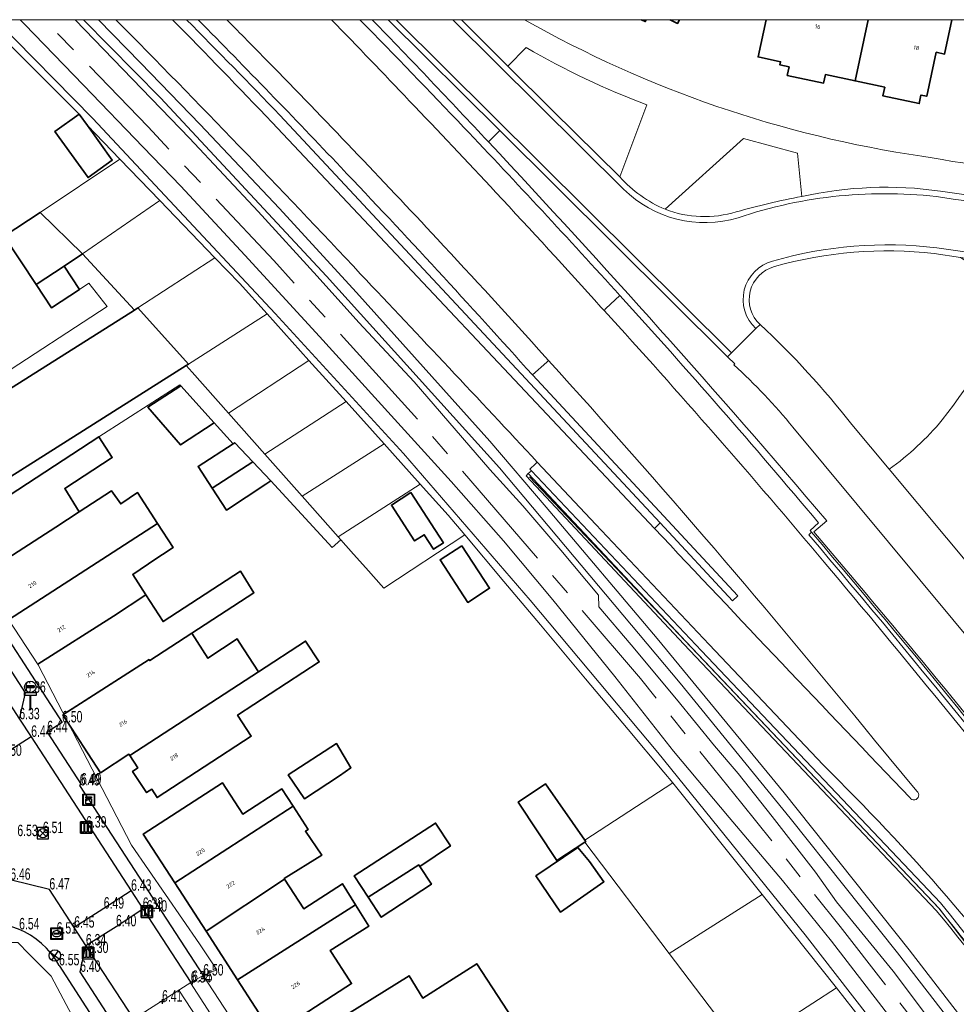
# Model space of a CAD drawing. Header units: metres. Extents: x 154991 to 155595, y 461305 to 461800.
# Tile 71 of 88: x 155304 to 155386, y 461711 to 461797. Entities that reach past the tile are written whole.
import ezdxf
from ezdxf.enums import TextEntityAlignment as Align

# ---------------------------------------------------------------- set-up
doc = ezdxf.new("R2010")
doc.units = ezdxf.units.M
doc.linetypes.add('AM-AS-SO', pattern=[16, 10, -2, 2, -2])
for name, color, linetype, lineweight in [('B-WE-AM-AS_SPOOR_TREIN-G', 10, 'AM-AS-SO', 18), ('B-WE-GR-BEPLANTING_CULTUUR_BODEMBEDEKKER-GV', 90, 'Continuous', 18), ('B-WE-GR-BEPLANTING_CULTUUR_BOSPLANTSOEN-GV', 90, 'Continuous', 18), ('B-WE-GR-BEPLANTING_CULTUUR_HEESTERS-GV', 90, 'Continuous', 18), ('B-WE-GR-GROENVOORZIENING-GV', 80, 'Continuous', 18), ('B-WE-IE-TERREINAFSCHEIDING_KUNSTMATIG_HEKWERK-G', 20, 'IE-TERREINAFSCHEIDING_KUNSTMATIG-SO', 18), ('B-WE-IE-TERREINAFSCHEIDING_KUNSTMATIG_MUUR-G', 90, 'IE-TERREINAFSCHEIDING_KUNSTMATIG-SO', 18), ('B-WE-IE-TERREINAFSCHEIDING_KUNSTMATIG_MUUR-GV', 90, 'Continuous', 18), ('B-WE-KW-KUNSTWERK_GELUIDSWERING_SCHERM-G', 170, 'Continuous', 18), ('B-WE-OG-BEBOUWING-GV', 7, 'Continuous', 35), ('B-WE-OG-BEBOUWING-T18', 10, 'Continuous', 18), ('B-WE-OG-TERREIN_BEGROEID-GV', 7, 'Continuous', 18), ('B-WE-OG-TERREIN_ERF-GV', 7, 'Continuous', 18), ('B-WE-VH-GESLOTENVERHARDING_BETON-GV', 10, 'Continuous', 18), ('B-WE-VH-VERHARDING_ASFALT-GV', 252, 'Continuous', 18), ('B-WE-VH-VERHARDING_BETONSTRAATSTEEN-GV', 7, 'Continuous', 18), ('B-WE-VH-VERHARDING_HALFVERHARDING-GV', 252, 'Continuous', 18), ('B-WE-VH-VERHARDING_TEGEL-GV', 252, 'Continuous', 18)]:
    doc.layers.add(name, color=color, linetype=linetype, lineweight=lineweight)
for name, color, linetype in [('GMV', 1, 'Continuous'), ('GMV text', 1, 'Continuous'), ('KOLK', 1, 'Continuous'), ('LICHTMAST', 1, 'Continuous'), ('M02', 102, 'Continuous'), ('RIOOLPUT', 1, 'Continuous'), ('TELECOMKAST', 1, 'Continuous'), ('VERKEERSBORD', 1, 'Continuous'), ('WATERLEIDINGPUT', 1, 'Continuous')]:
    doc.layers.add(name, color=color, linetype=linetype)
doc.layers.add('X-XX-AL-HULPLIJN-G', color=210, linetype='Continuous', lineweight=18, plot=False)
doc.styles.add('NLCS-ISO-M200-T18', font='NLCS-ISO.ttf', dxfattribs={"height": 0.36})
doc.linetypes.add('IE-TERREINAFSCHEIDING_KUNSTMATIG-SO', pattern='A,4,[82,NLCS.SHX,S=0.75,R=90,X=0,Y=0],4,-2', length=10)

# ---------------------------------------------------------------- blocks, each defined once
blk = doc.blocks.new('HOOGTEPUNT', base_point=(155115.983561, 461420.975541))
at = {"layer": 'M02'}
for points in [[(155115.783561, 461420.975541, 0), (155115.983561, 461420.975541, 0), (155116.183561, 461420.975541, 0)], [(155115.983561, 461421.175541, 0), (155115.983561, 461420.975541, 0), (155115.983561, 461420.775541, 0)]]:
    blk.add_polyline3d(points, dxfattribs=at)
blk = doc.blocks.new('RIOOLPUT', base_point=(155111.642364, 461649.747199))
at = {"layer": 'RIOOLPUT'}
blk.add_polyline3d([(155111.142364, 461650.247199, 0), (155111.142364, 461649.247199, 0), (155112.142364, 461649.247199, 0), (155112.142364, 461650.247199, 0)], close=True, dxfattribs=at)
for points in [[(155111.359522, 461650.030042, 0), (155111.925207, 461649.464357, 0)], [(155111.360446, 461649.465282, 0), (155111.926259, 461650.031094, 0)]]:
    blk.add_polyline3d(points, dxfattribs=at)
blk.add_circle((155111.642364, 461649.747199), 0.4, dxfattribs=at)
blk = doc.blocks.new('VERKEERSBORD', base_point=(155108.622899, 461649.747199))
at = {"layer": 'VERKEERSBORD'}
for points in [[(155108.487462, 461650.582699, 0), (155108.487462, 461650.522199, 0), (155108.752837, 461650.522199, 0), (155108.752837, 461650.583387, 0)], [(155108.487462, 461650.582699, 0), (155108.487462, 461650.522199, 0), (155108.752837, 461650.522199, 0), (155108.752837, 461650.583387, 0)], [(155108.487462, 461650.582699, 0), (155108.752837, 461650.583387, 0), (155108.752837, 461650.522199, 0), (155108.487462, 461650.522199, 0)], [(155108.422899, 461650.347199, 0), (155108.822899, 461650.347199, 0), (155108.822899, 461650.247199, 0), (155108.632899, 461650.247199, 0), (155108.612899, 461650.247199, 0), (155108.422899, 461650.247199, 0)], [(155108.422899, 461650.347199, 0), (155108.822899, 461650.347199, 0), (155108.822899, 461650.247199, 0), (155108.632899, 461650.247199, 0), (155108.612899, 461650.247199, 0), (155108.422899, 461650.247199, 0)], [(155108.632899, 461650.247199, 0), (155108.632899, 461649.747199, 0), (155108.612899, 461649.747199, 0), (155108.612899, 461650.247199, 0)]]:
    blk.add_polyline3d(points, close=True, dxfattribs=at)
for points in [[(155108.612899, 461650.247199, 0), (155108.612899, 461649.747199, 0)], [(155108.632899, 461650.247199, 0), (155108.632899, 461649.747199, 0), (155108.612899, 461649.747199, 0)]]:
    blk.add_polyline3d(points, dxfattribs=at)
blk.add_circle((155108.622899, 461650.547199), 0.2, dxfattribs=at)
blk.add_circle((155108.622899, 461650.547199), 0.2, dxfattribs=at)
blk = doc.blocks.new('KOLK', base_point=(155111.642364, 461649.747199))
at = {"layer": 'KOLK'}
blk.add_polyline3d([(155111.142364, 461649.247199, 0), (155112.142364, 461649.247199, 0), (155112.142364, 461650.247199, 0), (155111.142364, 461650.247199, 0), (155111.142364, 461649.247199, 0), (155111.142364, 461650.247199, 0), (155112.142364, 461650.247199, 0), (155112.142364, 461649.247199, 0)], dxfattribs=at)
for points in [[(155111.242364, 461650.147199, 0), (155111.442364, 461650.147199, 0), (155111.442364, 461649.347199, 0), (155111.242364, 461649.347199, 0)], [(155111.542364, 461650.147199, 0), (155111.742364, 461650.147199, 0), (155111.742364, 461649.347199, 0), (155111.542364, 461649.347199, 0)], [(155111.842364, 461650.147199, 0), (155112.042364, 461650.147199, 0), (155112.042364, 461649.347199, 0), (155111.842364, 461649.347199, 0)]]:
    blk.add_polyline3d(points, close=True, dxfattribs=at)
blk = doc.blocks.new('IMG-TELECOMKAST', base_point=(155108.622899, 461548.274535))
at = {"layer": 'TELECOMKAST'}
for points in [[(155108.122899, 461548.774535, 0), (155109.122899, 461548.774535, 0), (155109.122899, 461547.774535, 0), (155108.122899, 461547.774535, 0)], [(155108.361131, 461548.538515, 0), (155108.872581, 461548.538515, 0), (155108.872581, 461548.461939, 0), (155108.361131, 461548.461939, 0)], [(155108.361131, 461548.381224, 0), (155108.872581, 461548.381224, 0), (155108.872581, 461547.942466, 0), (155108.361131, 461547.942466, 0)]]:
    blk.add_polyline3d(points, close=True, dxfattribs=at)
for points in [[(155108.159546, 461547.837546, 0), (155108.159546, 461548.71665, 0)], [(155108.181145, 461548.738249, 0), (155109.060711, 461548.738249, 0)], [(155109.08231, 461548.71665, 0), (155109.08231, 461547.837546, 0)], [(155109.060711, 461547.815946, 0), (155108.181145, 461547.815946, 0)]]:
    blk.add_polyline3d(points, dxfattribs=at)
blk.add_circle((155108.446027, 461548.24049), 0.035426, dxfattribs=at)
for centre, start, end in [((155108.181145, 461548.71665), 90, 180), ((155109.060711, 461548.71665), 0, 90), ((155108.181145, 461547.837546), 180, 270), ((155109.060711, 461547.837546), 270, 0)]:
    blk.add_arc(centre, 0.0216, start, end, dxfattribs=at)
blk = doc.blocks.new('IMG-WATERLEIDINGPUT', base_point=(155108.622899, 461548.274535))
at = {"layer": 'WATERLEIDINGPUT'}
blk.add_polyline3d([(155108.122899, 461548.774535, 0), (155109.122899, 461548.774535, 0), (155109.122899, 461547.774535, 0), (155108.122899, 461547.774535, 0)], close=True, dxfattribs=at)
for points in [[(155108.159546, 461547.837546, 0), (155108.159546, 461548.71665, 0)], [(155108.181145, 461548.738249, 0), (155109.060711, 461548.738249, 0)], [(155109.08231, 461548.71665, 0), (155109.08231, 461547.837546, 0)], [(155109.060711, 461547.815946, 0), (155108.181145, 461547.815946, 0)], [(155108.428947, 461548.319173, 0), (155108.807801, 461548.319173, 0)], [(155108.807801, 461548.242279, 0), (155108.428947, 461548.242279, 0)]]:
    blk.add_polyline3d(points, dxfattribs=at)
for centre, radius, start, end in [((155108.181145, 461548.71665), 0.0216, 90, 180), ((155108.6049, 461548.130087), 0.411039, 88.615315, 142.645462), ((155108.631656, 461548.130318), 0.411032, 38.321444, 92.345755), ((155109.060711, 461548.71665), 0.0216, 0, 90), ((155108.181145, 461547.837546), 0.0216, 180, 270), ((155108.472824, 461548.275493), 0.220693, 151.888112, 235.200633), ((155108.617701, 461548.530876), 0.513782, 238.188568, 271.964555), ((155108.43507, 461548.280726), 0.038931, 99.048842, 260.951158), ((155108.61088, 461548.533498), 0.51668, 272.710601, 302.730871), ((155108.801513, 461548.280726), 0.038957, 279.287799, 80.712201), ((155108.761254, 461548.277928), 0.220693, 305.766514, 29.079035), ((155109.060711, 461547.837546), 0.0216, 270, 0)]:
    blk.add_arc(centre, radius, start, end, dxfattribs=at)
blk = doc.blocks.new('LICHTMAST-LM', base_point=(155108.622899, 461649.747199))
at = {"layer": 'LICHTMAST'}
for points in [[(155108.222899, 461650.047199, 0), (155109.022899, 461649.447199, 0)], [(155108.922899, 461650.147199, 0), (155108.322899, 461649.347199, 0)]]:
    blk.add_polyline3d(points, dxfattribs=at)
blk.add_circle((155108.622899, 461649.747199), 0.5, dxfattribs=at)

msp = doc.modelspace()

# ---------------------------------------------------------------- linework, layer by layer
at = {"layer": 'B-WE-AM-AS_SPOOR_TREIN-G', "flags": 128}
msp.add_lwpolyline([(155584.678, 461369.901), (155573.02, 461390.792), (155559.991, 461413.975), (155544.73, 461441.297), (155529.591, 461468.574), (155516.181, 461492.539), (155500.425, 461520.67), (155487.311, 461544.201), (155472.908, 461569.975), (155459.676, 461593.56), (155452.428, 461606.124), (155446.443, 461616.221), (155440.009, 461626.758), (155432.431, 461638.783), (155427.999, 461645.62), (155419.637, 461658.231), (155411.687, 461669.817), (155404.43, 461680.083), (155396.489, 461691.108), (155386.222, 461704.969), (155375.934, 461718.105), (155367.385, 461728.826), (155358.538, 461739.712), (155349.636, 461750.151), (155339.349, 461762.035), (155326.593, 461776.143), (155315.623, 461787.804), (155306.572, 461797.142)], dxfattribs=at)
at = {"layer": 'B-WE-GR-BEPLANTING_CULTUUR_BODEMBEDEKKER-GV', "flags": 128}
msp.add_lwpolyline([(155372.596, 461781.731), (155372.217, 461785.507), (155367.513, 461786.779), (155360.69, 461780.617)], dxfattribs=at)
at = {"layer": 'B-WE-GR-BEPLANTING_CULTUUR_BODEMBEDEKKER-GV'}
for points in [[(155366.895, 461780.397, -0.022083), (155372.596, 461781.731)], [(155360.69, 461780.617, 0.168573), (155366.895, 461780.397)]]:
    msp.add_lwpolyline(points, format="xyb", dxfattribs=at)
at = {"layer": 'B-WE-GR-BEPLANTING_CULTUUR_BOSPLANTSOEN-GV', "flags": 128}
for points in [[(155310.004, 461797.142), (155316.721, 461790.325), (155331.18, 461774.774), (155346.251, 461758.069), (155362.012, 461739.312), (155371.594, 461727.544), (155380.933, 461715.802), (155389.888, 461704.24), (155397.767, 461693.535), (155407.323, 461680.354), (155416.423, 461667.278), (155424.151, 461655.873), (155431.888, 461644.11), (155437.93, 461634.717), (155444.752, 461623.7), (155458.757, 461599.989), (155465.244, 461588.858), (155485.954, 461551.613), (155491.943, 461541.451), (155501.223, 461525.092), (155533.5, 461467.521), (155535.047, 461461.22), (155535.05, 461461.136)], [(155384.322, 461719.514), (155362.332, 461742.713), (155348.567, 461757.393), (155348.764, 461757.578), (155349.03, 461757.829), (155348.888, 461757.979), (155349.385, 461758.438), (155349.547, 461758.588)]]:
    msp.add_lwpolyline(points, dxfattribs=at)
at = {"layer": 'B-WE-GR-BEPLANTING_CULTUUR_BOSPLANTSOEN-GV'}
for points in [[(155334.146, 461774.974, 0.006857), (155312.817, 461797.142, 0.006857)], [(155349.547, 461758.588, 0.001792), (155334.146, 461774.974)], [(155403.791, 461694.129, 0.012623), (155384.322, 461719.514)]]:
    msp.add_lwpolyline(points, format="xyb", dxfattribs=at)
at = {"layer": 'B-WE-GR-BEPLANTING_CULTUUR_HEESTERS-GV'}
for points in [[(155317.761, 461797.142, -0.003405), (155326.431, 461788.19)], [(155327.115, 461788.809, 0.003799), (155318.975, 461797.142, 0.003799)], [(155335.167, 461797.142, -0.003926), (155345.298, 461786.49)], [(155359.109, 461789.715, -0.040655), (155348.573, 461794.715)], [(155384.143, 461776.758, 0.097339), (155370.213, 461775.62)], [(155370.213, 461775.62, 0.587802), (155368.96, 461770.576)], [(155384.847, 461762.265, 0.034273), (155391.977, 461772.995)], [(155368.96, 461770.576, -0.041138), (155376.957, 461761.849)], [(155380.206, 461757.96, 0.065727), (155384.847, 461762.265)], [(155373.211, 461752.244, -0.02463), (155428.675, 461680.056)], [(155428.846, 461680.337, 0.025389), (155373.449, 461752.472)], [(155411.329, 461684.83, 0.015147), (155384.682, 461720.17)], [(155384.533, 461719.699, -0.012588), (155404.017, 461694.294)]]:
    msp.add_lwpolyline(points, format="xyb", dxfattribs=at)
at = {"layer": 'B-WE-GR-BEPLANTING_CULTUUR_HEESTERS-GV', "flags": 128}
for points in [[(155345.298, 461786.49), (155346.295, 461787.478), (155336.562, 461797.142)], [(155348.573, 461794.715), (155346.982, 461793.102), (155350.883, 461789.24), (155356.741, 461783.433), (155359.109, 461789.715)], [(155359.762, 461752.808), (155360.254, 461753.292), (155327.115, 461788.809)], [(155326.431, 461788.19), (155359.762, 461752.808)], [(155391.977, 461772.995), (155386.447, 461776.422), (155384.143, 461776.758)], [(155376.957, 461761.849), (155380.206, 461757.96)], [(155349.03, 461757.829), (155348.764, 461757.578), (155362.536, 461742.905), (155384.533, 461719.699)], [(155384.682, 461720.17), (155363.847, 461742.145), (155349.03, 461757.829)], [(155373.449, 461752.472), (155373.211, 461752.244)]]:
    msp.add_lwpolyline(points, dxfattribs=at)
at = {"layer": 'B-WE-GR-GROENVOORZIENING-GV', "flags": 128}
for points in [[(155301.431, 461797.142), (155302.846, 461795.667), (155309.616, 461788.91), (155310.336, 461787.912), (155313.164, 461784.985), (155316.648, 461781.377), (155321.456, 461776.4), (155323.605, 461774.175), (155326.009, 461771.501), (155329.65, 461767.452), (155332.889, 461763.851), (155336.206, 461760.162), (155339.348, 461756.668), (155341.79, 461753.952), (155343.232, 461752.234), (155346.631, 461748.187), (155349.823, 461744.385), (155353.753, 461739.705), (155357.462, 461735.287), (155360.586, 461731.568), (155361.354, 461730.628), (155369.141, 461720.904), (155375.632, 461712.771), (155379.976, 461707.185)], [(155302.316, 461797.142), (155310.817, 461788.52), (155326.691, 461771.544), (155337.878, 461759.32), (155348.918, 461746.553), (155360.052, 461733.283), (155372.897, 461717.393), (155381.154, 461706.742), (155389.485, 461695.815), (155396.365, 461686.397), (155400.546, 461680.397), (155405.577, 461673.179), (155407.95, 461669.774), (155414.644, 461660.022), (155422.056, 461648.983), (155429.149, 461638.099), (155437.428, 461624.959), (155444.011, 461614.21), (155452.216, 461600.299), (155468.459, 461571.771), (155508.291, 461500.472)], [(155508.291, 461500.472), (155468.459, 461571.771), (155452.216, 461600.299), (155444.011, 461614.21), (155437.428, 461624.959), (155429.149, 461638.099), (155422.056, 461648.983), (155414.644, 461660.022), (155407.95, 461669.774), (155405.577, 461673.179), (155400.546, 461680.397), (155396.365, 461686.397), (155389.485, 461695.815), (155381.154, 461706.742), (155372.897, 461717.393), (155360.052, 461733.283), (155348.918, 461746.553), (155337.878, 461759.32), (155326.691, 461771.544), (155310.817, 461788.52), (155302.316, 461797.142)], [(155381.223, 461708.998), (155375.19, 461716.832), (155370.907, 461722.124), (155366.271, 461727.616), (155361.431, 461733.379), (155356.31, 461739.904), (155350.891, 461746.587), (155346.612, 461751.708), (155342.043, 461756.891), (155336.818, 461762.645), (155330.578, 461769.542), (155324.048, 461776.621), (155318.481, 461782.64), (155315.209, 461786.04), (155310.002, 461791.435), (155304.854, 461796.759), (155304.47, 461797.142)], [(155309.285, 461797.142), (155319.25, 461786.81), (155325.227, 461780.422), (155330.372, 461774.776), (155334, 461770.76), (155338.813, 461765.591), (155345.404, 461757.939), (155348.274, 461754.76), (155351.61, 461750.91), (155354.878, 461746.973), (155354.916, 461745.977), (155357.74, 461742.645), (155361.677, 461737.923), (155364.998, 461733.851), (155367.05, 461731.452), (155370.022, 461727.69), (155373.784, 461722.839), (155375.637, 461720.243), (155380.577, 461714.202), (155385.558, 461707.563)], [(155485.954, 461551.613), (155465.244, 461588.858), (155458.757, 461599.989), (155444.752, 461623.7), (155437.93, 461634.717), (155431.888, 461644.11), (155424.151, 461655.873), (155416.423, 461667.278), (155407.323, 461680.354), (155397.767, 461693.535), (155389.888, 461704.24), (155380.933, 461715.802), (155371.594, 461727.544), (155362.012, 461739.312), (155346.251, 461758.069), (155331.18, 461774.774), (155316.721, 461790.325), (155310.004, 461797.142)]]:
    msp.add_lwpolyline(points, dxfattribs=at)
at = {"layer": 'B-WE-IE-TERREINAFSCHEIDING_KUNSTMATIG_HEKWERK-G', "flags": 128}
msp.add_lwpolyline([(155311.297, 461797.142), (155314.965, 461793.378), (155320.177, 461787.999), (155327.046, 461780.724), (155333.789, 461773.371), (155345.421, 461760.419), (155350.328, 461754.664), (155360.003, 461743.222), (155371.061, 461729.742), (155381.959, 461716.074), (155386.563, 461710.112), (155392.644, 461702.163), (155401.343, 461690.367), (155410.404, 461677.667), (155419.454, 461664.635), (155427.827, 461652.238), (155432.782, 461644.619), (155440.515, 461632.452), (155444.653, 461625.739), (155449.844, 461617.203), (155459.963, 461599.926), (155467.375, 461586.818), (155474.675, 461573.888), (155479.617, 461565.044), (155484.567, 461556.225), (155491.921, 461543.066), (155495.458, 461536.729), (155502.6, 461523.953), (155511.142, 461508.603), (155517.727, 461496.912), (155522.134, 461489.127), (155533.97, 461468.374)], dxfattribs=at)
at = {"layer": 'B-WE-IE-TERREINAFSCHEIDING_KUNSTMATIG_MUUR-G', "flags": 128}
msp.add_lwpolyline([(155360.254, 461753.292), (155366.566, 461746.49), (155367.03, 461746.933), (155349.12, 461766.18)], dxfattribs=at)
at = {"layer": 'B-WE-IE-TERREINAFSCHEIDING_KUNSTMATIG_MUUR-GV'}
for points in [[(155318.975, 461797.142, -0.003799), (155327.115, 461788.809)], [(155332.433, 461784.277, 0.004869), (155319.978, 461797.142, 0.004869)], [(155334.094, 461797.142, -0.003491), (155343.151, 461787.751)], [(155345.298, 461786.49, 0.003926), (155335.167, 461797.142, 0.003926)], [(155343.151, 461787.751, -0.00648), (155356.74, 461773.097)], [(155374.785, 461753.461, 0.011837), (155345.298, 461786.49)], [(155349.12, 461766.18, 0.007474), (155332.433, 461784.277)], [(155356.74, 461773.097, -0.01032), (155374.048, 461753.296)], [(155373.449, 461752.472, -0.025389), (155428.846, 461680.337)], [(155413.041, 461702.836, 0.018324), (155373.637, 461752.494)], [(155384.322, 461719.514, -0.012623), (155403.791, 461694.129)], [(155404.017, 461694.294, 0.012588), (155384.533, 461719.699)]]:
    msp.add_lwpolyline(points, format="xyb", dxfattribs=at)
at = {"layer": 'B-WE-IE-TERREINAFSCHEIDING_KUNSTMATIG_MUUR-GV', "flags": 128}
for points in [[(155327.115, 461788.809), (155360.254, 461753.292)], [(155360.254, 461753.292), (155366.566, 461746.49), (155367.03, 461746.933), (155349.12, 461766.18)], [(155348.764, 461757.578), (155348.567, 461757.393), (155362.332, 461742.713), (155384.322, 461719.514)], [(155384.533, 461719.699), (155362.536, 461742.905), (155348.764, 461757.578)], [(155374.048, 461753.296), (155373.329, 461752.613), (155373.445, 461752.477), (155373.449, 461752.472)], [(155373.637, 461752.494), (155374.785, 461753.461)]]:
    msp.add_lwpolyline(points, dxfattribs=at)
at = {"layer": 'B-WE-KW-KUNSTWERK_GELUIDSWERING_SCHERM-G', "flags": 128}
msp.add_lwpolyline([(155527.494, 461485.766), (155526.179, 461497.818), (155525.384, 461502.16), (155524.142, 461505.571), (155522.434, 461509.172), (155465.181, 461605.38), (155453.914, 461621.13), (155446.559, 461631.132), (155440.668, 461640.012), (155431.159, 461655.039), (155422.483, 461668), (155412.749, 461681.966), (155405.627, 461691.953), (155395.744, 461705.157), (155384.594, 461719.645), (155348.86, 461757.285)], dxfattribs=at)
at = {"layer": 'B-WE-OG-BEBOUWING-GV', "flags": 128}
for points in [[(155358.619, 461797.142), (155358.959, 461796.973), (155359.042, 461797.142)], [(155361.129, 461797.142), (155361.779, 461796.82), (155361.938, 461797.142)], [(155369.498, 461797.142), (155368.787, 461793.9), (155370.748, 461793.469), (155370.691, 461793.201), (155371.49, 461793.03), (155371.332, 461792.291), (155374.495, 461791.614), (155374.653, 461792.354), (155377.24, 461791.801), (155378.382, 461797.142)], [(155378.382, 461797.142), (155377.24, 461791.801), (155379.827, 461791.247), (155379.668, 461790.503), (155382.831, 461789.827), (155382.99, 461790.571), (155383.494, 461790.463), (155384.314, 461794.299), (155385.047, 461794.142), (155385.688, 461797.142)], [(155303.461, 461744.831), (155316.451, 461753.227), (155314.705, 461755.92), (155313.238, 461754.931), (155312.43, 461756.067), (155309.616, 461754.238), (155307.58, 461752.915), (155300.492, 461748.346), (155301.239, 461747.202)], [(155306.007, 461740.963), (155312.607, 461745.159), (155315.432, 461747.015), (155314.285, 461748.796), (155316.297, 461750.141), (155316.893, 461750.541), (155317.804, 461751.14), (155316.451, 461753.227), (155303.461, 461744.831)], [(155308.277, 461736.603), (155315.712, 461741.371), (155315.774, 461741.276), (155319.437, 461743.666), (155324.852, 461747.199), (155323.69, 461749.064), (155316.933, 461744.687), (155315.432, 461747.015), (155312.607, 461745.159), (155306.007, 461740.963)]]:
    msp.add_lwpolyline(points, dxfattribs=at)
for points in [[(155310.336, 461787.912), (155309.616, 461788.91), (155307.509, 461787.391), (155310.398, 461783.387), (155312.505, 461784.907)], [(155309.906, 461776.72), (155306.222, 461780.332), (155303.095, 461778.269), (155305.873, 461774.059), (155308.299, 461775.66)], [(155305.873, 461774.059), (155307.21, 461772.033), (155309.636, 461773.634), (155308.299, 461775.66)], [(155299.594, 461754.769), (155318.95, 461766.999), (155319.142, 461767.12), (155314.72, 461772.02), (155314.431, 461771.838), (155296.116, 461760.271), (155296.33, 461759.933), (155295.468, 461759.389), (155297.497, 461756.177), (155298.36, 461756.722)], [(155318.483, 461765.215), (155315.614, 461763.383), (155318.464, 461760.082), (155321.373, 461762.017)], [(155300.492, 461748.346), (155307.58, 461752.915), (155309.616, 461754.238), (155308.361, 461756.278), (155312.509, 461758.987), (155311.33, 461760.796), (155298.033, 461752.11)], [(155323.036, 461760.178), (155319.986, 461758.197), (155321.221, 461756.31), (155324.765, 461758.6), (155323.185, 461760.275)], [(155326.329, 461756.943), (155324.765, 461758.6), (155321.221, 461756.31), (155322.47, 461754.403), (155325.883, 461756.65)], [(155338.538, 461755.93), (155336.841, 461754.841), (155338.854, 461751.706), (155339.695, 461752.247), (155340.506, 461750.985), (155341.361, 461751.534)], [(155342.98, 461751.29), (155341.076, 461750.052), (155343.485, 461746.347), (155345.389, 461747.585)], [(155325.256, 461740.296), (155323.559, 461742.895), (155323.382, 461743.166), (155320.834, 461741.493), (155319.437, 461743.666), (155315.774, 461741.276), (155315.712, 461741.371), (155308.196, 461736.551), (155311.49, 461731.509), (155313.959, 461733.114), (155314.032, 461733.002)], [(155325.256, 461740.296), (155314.032, 461733.002), (155314.731, 461731.926), (155314.272, 461731.627), (155315.49, 461729.772), (155315.941, 461730.066), (155316.413, 461729.34), (155324.617, 461734.698), (155323.425, 461736.522), (155330.54, 461741.169), (155329.359, 461742.976)], [(155327.832, 461731.322), (155329.247, 461729.245), (155332.305, 461731.24), (155333.305, 461731.943), (155332.036, 461734.051)], [(155317.951, 461721.922), (155328.262, 461728.58), (155327.283, 461730.095), (155323.887, 461727.899), (155322.123, 461730.627), (155315.212, 461726.158)], [(155353.686, 461725.455), (155353.775, 461725.514), (155353.702, 461725.618), (155350.266, 461730.527), (155347.89, 461728.954), (155351.264, 461723.853)], [(155317.951, 461721.922), (155320.688, 461717.689), (155327.519, 461722.236), (155327.49, 461722.281), (155330.76, 461724.317), (155329.343, 461726.409), (155329.571, 461726.556), (155328.262, 461728.58)], [(155334.798, 461720.673), (155339.211, 461723.475), (155339.298, 461723.337), (155341.974, 461725.147), (155340.677, 461727.121), (155333.595, 461722.527)], [(155349.433, 461722.524), (155351.568, 461719.362), (155355.352, 461722.01), (155354.109, 461723.767), (155353.078, 461725.005)], [(155334.798, 461720.673), (155335.944, 461718.908), (155340.325, 461721.796), (155339.298, 461723.337), (155339.211, 461723.475)], [(155323.426, 461713.454), (155333.716, 461719.987), (155332.568, 461721.825), (155329.189, 461719.653), (155327.519, 461722.236), (155320.688, 461717.689)], [(155333.716, 461719.987), (155323.426, 461713.454), (155326.505, 461708.693), (155333.366, 461713.129), (155333.146, 461713.469), (155331.61, 461715.846), (155331.496, 461716.023), (155334.861, 461718.147)], [(155348.748, 461708.006), (155344.268, 461714.863), (155342.214, 461713.547), (155339.582, 461711.862), (155338.371, 461713.809), (155327.406, 461706.987), (155333.054, 461697.909), (155335.084, 461699.171)]]:
    msp.add_lwpolyline(points, close=True, dxfattribs=at)
at = {"layer": 'B-WE-OG-TERREIN_BEGROEID-GV', "flags": 128}
for points in [[(155366.679, 461767.059), (155366.767, 461767.143), (155366.122, 461767.762), (155346.295, 461787.478), (155345.298, 461786.49)], [(155396.831, 461731.547), (155371.828, 461761.627)], [(155380.206, 461757.96), (155400.06, 461734.199)], [(155374.785, 461753.461), (155373.637, 461752.494)]]:
    msp.add_lwpolyline(points, dxfattribs=at)
at = {"layer": 'B-WE-OG-TERREIN_BEGROEID-GV'}
for points in [[(155345.298, 461786.49, -0.011837), (155374.785, 461753.461)], [(155391.977, 461772.995, -0.034273), (155384.847, 461762.265)], [(155371.828, 461761.627, 0.035821), (155366.679, 461767.059)], [(155384.847, 461762.265, -0.065727), (155380.206, 461757.96)], [(155373.637, 461752.494, -0.018324), (155413.041, 461702.836)]]:
    msp.add_lwpolyline(points, format="xyb", dxfattribs=at)
at = {"layer": 'B-WE-OG-TERREIN_ERF-GV'}
for points in [[(155348.443, 461797.142, 0.092908), (155383.061, 461785.247)], [(155383.061, 461785.247, 0.041616), (155411.894, 461782.609)]]:
    msp.add_lwpolyline(points, format="xyb", dxfattribs=at)
at = {"layer": 'B-WE-OG-TERREIN_ERF-GV', "flags": 128}
for points in [[(155359.042, 461797.142), (155358.959, 461796.973), (155358.619, 461797.142)], [(155361.938, 461797.142), (155361.779, 461796.82), (155361.129, 461797.142)], [(155385.688, 461797.142), (155385.047, 461794.142), (155384.314, 461794.299), (155383.494, 461790.463), (155382.99, 461790.571), (155382.831, 461789.827), (155379.668, 461790.503), (155379.827, 461791.247), (155377.24, 461791.801), (155374.653, 461792.354), (155374.495, 461791.614), (155371.332, 461792.291), (155371.49, 461793.03), (155370.691, 461793.201), (155370.748, 461793.469), (155368.787, 461793.9), (155369.498, 461797.142)], [(155302.243, 461765.746), (155312.057, 461772.15), (155310.467, 461774.183), (155309.636, 461773.634), (155307.21, 461772.033), (155305.873, 461774.059), (155303.095, 461778.269), (155306.222, 461780.332), (155313.164, 461784.985), (155310.336, 461787.912), (155312.505, 461784.907), (155310.398, 461783.387), (155307.509, 461787.391), (155309.616, 461788.91), (155302.846, 461795.667)], [(155301.239, 461747.202), (155300.492, 461748.346), (155298.033, 461752.11), (155311.33, 461760.796), (155318.398, 461765.309), (155318.483, 461765.215), (155321.373, 461762.017), (155323.036, 461760.178), (155323.185, 461760.275), (155324.765, 461758.6), (155326.329, 461756.943), (155331.661, 461751.145), (155332.416, 461751.818), (155332.205, 461752.056), (155329.05, 461755.612), (155325.804, 461759.272), (155322.628, 461762.852), (155319.455, 461766.429), (155318.95, 461766.999), (155299.594, 461754.769), (155296.899, 461753.067), (155300.475, 461747.692), (155300.475, 461747.692)], [(155379.976, 461707.185), (155375.632, 461712.771), (155367.365, 461707.41), (155361.046, 461715.746), (155353.686, 461725.455), (155351.264, 461723.853), (155347.89, 461728.954), (155350.266, 461730.527), (155353.702, 461725.618), (155361.354, 461730.628), (155360.586, 461731.568), (155357.462, 461735.287), (155353.753, 461739.705), (155349.823, 461744.385), (155346.631, 461748.187), (155343.232, 461752.234), (155336.169, 461747.592), (155334.593, 461749.366), (155333.524, 461750.569), (155332.416, 461751.818), (155331.661, 461751.145), (155326.329, 461756.943), (155325.883, 461756.65), (155322.47, 461754.403), (155321.221, 461756.31), (155319.986, 461758.197), (155323.036, 461760.178), (155321.373, 461762.017), (155318.464, 461760.082), (155315.614, 461763.383), (155318.483, 461765.215), (155318.398, 461765.309), (155311.33, 461760.796), (155312.509, 461758.987), (155308.361, 461756.278), (155309.616, 461754.238), (155312.43, 461756.067), (155313.238, 461754.931), (155314.705, 461755.92), (155316.451, 461753.227), (155317.804, 461751.14), (155316.893, 461750.541), (155316.297, 461750.141), (155314.285, 461748.796), (155315.432, 461747.015), (155316.933, 461744.687), (155323.69, 461749.064), (155324.852, 461747.199), (155319.437, 461743.666), (155320.834, 461741.493), (155323.382, 461743.166), (155323.559, 461742.895), (155325.256, 461740.296), (155329.359, 461742.976), (155330.54, 461741.169), (155323.425, 461736.522), (155324.617, 461734.698), (155316.413, 461729.34), (155315.941, 461730.066), (155315.49, 461729.772), (155314.272, 461731.627), (155314.731, 461731.926), (155314.032, 461733.002), (155313.959, 461733.114), (155311.49, 461731.509), (155311.055, 461731.246)], [(155311.055, 461731.246), (155311.49, 461731.509), (155308.72, 461735.749)], [(155320.431, 461713.831), (155324.453, 461707.643), (155325.855, 461708.532), (155363.438, 461651.102), (155363.804, 461650.542), (155403.966, 461589.03), (155412.233, 461576.226), (155414.748, 461572.33), (155444.758, 461591.464)]]:
    msp.add_lwpolyline(points, dxfattribs=at)
for points in [[(155316.648, 461781.377), (155313.164, 461784.985), (155306.222, 461780.332), (155309.906, 461776.72)], [(155314.72, 461772.02), (155321.456, 461776.4), (155316.648, 461781.377), (155309.906, 461776.72), (155314.431, 461771.838)], [(155326.009, 461771.501), (155323.605, 461774.175), (155321.456, 461776.4), (155314.72, 461772.02), (155319.142, 461767.12)], [(155318.95, 461766.999), (155319.455, 461766.429), (155322.628, 461762.852), (155329.65, 461767.452), (155326.009, 461771.501), (155319.142, 461767.12)], [(155322.628, 461762.852), (155325.804, 461759.272), (155332.889, 461763.851), (155329.65, 461767.452)], [(155336.206, 461760.162), (155332.889, 461763.851), (155325.804, 461759.272), (155329.05, 461755.612)], [(155332.205, 461752.056), (155339.348, 461756.668), (155336.206, 461760.162), (155329.05, 461755.612)], [(155332.416, 461751.818), (155333.524, 461750.569), (155334.593, 461749.366), (155336.169, 461747.592), (155343.232, 461752.234), (155341.79, 461753.952), (155339.348, 461756.668), (155332.205, 461752.056)], [(155338.538, 461755.93), (155341.361, 461751.534), (155340.506, 461750.985), (155339.695, 461752.247), (155338.854, 461751.706), (155336.841, 461754.841)], [(155342.98, 461751.29), (155345.389, 461747.585), (155343.485, 461746.347), (155341.076, 461750.052)], [(155327.832, 461731.322), (155332.036, 461734.051), (155333.305, 461731.943), (155332.305, 461731.24), (155329.247, 461729.245)], [(155334.861, 461718.147), (155331.496, 461716.023), (155331.61, 461715.846), (155333.146, 461713.469), (155333.366, 461713.129), (155326.505, 461708.693), (155323.426, 461713.454), (155320.688, 461717.689), (155317.951, 461721.922), (155315.212, 461726.158), (155322.123, 461730.627), (155323.887, 461727.899), (155327.283, 461730.095), (155328.262, 461728.58), (155329.571, 461726.556), (155329.343, 461726.409), (155330.76, 461724.317), (155327.49, 461722.281), (155327.519, 461722.236), (155329.189, 461719.653), (155332.568, 461721.825), (155333.716, 461719.987)], [(155353.702, 461725.618), (155353.775, 461725.514), (155353.686, 461725.455), (155361.046, 461715.746), (155369.141, 461720.904), (155361.354, 461730.628)], [(155334.798, 461720.673), (155333.595, 461722.527), (155340.677, 461727.121), (155341.974, 461725.147), (155339.298, 461723.337), (155340.325, 461721.796), (155335.944, 461718.908)], [(155349.433, 461722.524), (155353.078, 461725.005), (155354.109, 461723.767), (155355.352, 461722.01), (155351.568, 461719.362)], [(155375.632, 461712.771), (155369.141, 461720.904), (155361.046, 461715.746), (155367.365, 461707.41)], [(155335.084, 461699.171), (155333.054, 461697.909), (155327.406, 461706.987), (155338.371, 461713.809), (155339.582, 461711.862), (155342.214, 461713.547), (155344.268, 461714.863), (155348.748, 461708.006), (155350.148, 461708.892), (155352.192, 461705.712), (155347.871, 461702.936), (155349.534, 461700.347), (155343.944, 461696.755), (155344.369, 461696.095), (155341.847, 461694.474), (155341.422, 461695.134), (155338.689, 461693.378), (155338.605, 461693.513)]]:
    msp.add_lwpolyline(points, close=True, dxfattribs=at)
at = {"layer": 'B-WE-VH-GESLOTENVERHARDING_BETON-GV'}
for points in [[(155319.978, 461797.142, -0.004869), (155332.433, 461784.277)], [(155326.057, 461793.511, 0.001378), (155322.482, 461797.142, 0.001378)], [(155331.609, 461797.142, -0.002981), (155338.391, 461790.082)], [(155343.151, 461787.751, 0.003491), (155334.094, 461797.142, 0.003491)], [(155340.81, 461778.053, 0.005727), (155326.057, 461793.511)], [(155338.391, 461790.082, -0.00425), (155345.929, 461782.09)], [(155356.74, 461773.097, 0.00648), (155343.151, 461787.751)], [(155332.433, 461784.277, -0.007474), (155349.12, 461766.18)], [(155345.929, 461782.09, -0.004802), (155355.097, 461772.1)], [(155350.244, 461767.758, 0.005019), (155340.81, 461778.053)]]:
    msp.add_lwpolyline(points, format="xyb", dxfattribs=at)
at = {"layer": 'B-WE-VH-GESLOTENVERHARDING_BETON-GV', "flags": 128}
for points in [[(155355.365, 461771.806), (155355.53, 461771.961), (155356.74, 461773.097)], [(155355.097, 461772.1), (155355.365, 461771.806)], [(155349.12, 461766.18), (155350.376, 461767.302), (155350.536, 461767.444), (155350.244, 461767.758)]]:
    msp.add_lwpolyline(points, dxfattribs=at)
at = {"layer": 'B-WE-VH-VERHARDING_ASFALT-GV'}
for points in [[(155312.817, 461797.142, -0.006857), (155334.146, 461774.974)], [(155326.431, 461788.19, 0.003405), (155317.761, 461797.142, 0.003405)], [(155322.482, 461797.142, -0.001378), (155326.057, 461793.511)], [(155338.391, 461790.082, 0.002981), (155331.609, 461797.142, 0.002981)], [(155326.057, 461793.511, -0.005727), (155340.81, 461778.053)], [(155345.929, 461782.09, 0.00425), (155338.391, 461790.082)], [(155355.097, 461772.1, 0.004802), (155345.929, 461782.09)], [(155367.043, 461779.875, -0.274289), (155357.075, 461782.367)], [(155384.881, 461781.655, 0.11391), (155367.043, 461779.875)], [(155414.57, 461779.468, -0.041866), (155384.881, 461781.655)], [(155340.81, 461778.053, -0.005019), (155350.244, 461767.758)], [(155370.046, 461776.09, -0.102318), (155384.364, 461777.245)], [(155368.601, 461770.223, -0.591297), (155370.046, 461776.09)], [(155334.146, 461774.974, -0.001792), (155349.547, 461758.588)], [(155374.048, 461753.296, 0.01032), (155356.74, 461773.097)], [(155355.365, 461771.806, -0.010507), (155374.55, 461749.867)], [(155374.55, 461749.867, 0.010507), (155355.365, 461771.806)], [(155376.957, 461761.849, 0.041138), (155368.96, 461770.576)], [(155378.948, 461734.349, 0.012533), (155350.536, 461767.444)], [(155350.536, 461767.444, -0.012533), (155378.948, 461734.349)], [(155366.679, 461767.059, -0.035821), (155371.828, 461761.627)], [(155359.762, 461752.808, 0.002384), (155382.016, 461729.341)], [(155382.016, 461729.341, -0.002384), (155359.762, 461752.808)], [(155428.675, 461680.056, 0.02463), (155373.211, 461752.244)], [(155374.55, 461749.867, -0.007888), (155394.923, 461724.864)], [(155394.923, 461724.864, 0.007888), (155374.55, 461749.867)], [(155395.028, 461708.46, 0.040742), (155374.449, 461732.186)], [(155374.449, 461732.186, -0.040742), (155395.028, 461708.46)], [(155382.016, 461729.341, 1.192504), (155382.629, 461729.902)], [(155382.629, 461729.902, -1.192504), (155382.016, 461729.341)], [(155384.682, 461720.17, -0.015147), (155411.329, 461684.83)]]:
    msp.add_lwpolyline(points, format="xyb", dxfattribs=at)
at = {"layer": 'B-WE-VH-VERHARDING_ASFALT-GV', "flags": 128}
for points in [[(155337.237, 461797.142), (155366.484, 461768.102), (155368.601, 461770.223)], [(155357.075, 461782.367), (155342.174, 461797.142)], [(155359.762, 461752.808), (155326.431, 461788.19)], [(155384.364, 461777.245), (155387.829, 461776.766)], [(155356.74, 461773.097), (155355.53, 461771.961), (155355.365, 461771.806)], [(155355.365, 461771.806), (155355.097, 461772.1)], [(155368.96, 461770.576), (155368.601, 461770.223), (155366.484, 461768.102), (155366.122, 461767.762), (155366.767, 461767.143), (155366.679, 461767.059)], [(155350.536, 461767.444), (155350.376, 461767.302), (155349.12, 461766.18), (155367.03, 461746.933), (155366.566, 461746.49), (155360.254, 461753.292)], [(155350.244, 461767.758), (155350.536, 461767.444)], [(155371.828, 461761.627), (155396.831, 461731.547), (155397.356, 461731.944), (155399.695, 461733.842), (155400.06, 461734.199), (155380.206, 461757.96), (155376.957, 461761.849)], [(155349.547, 461758.588), (155349.385, 461758.438), (155348.888, 461757.979), (155349.03, 461757.829), (155363.847, 461742.145), (155384.682, 461720.17)], [(155374.449, 461732.186), (155364.519, 461742.673), (155354.664, 461753.149), (155349.547, 461758.588)], [(155349.547, 461758.588), (155354.664, 461753.149), (155364.519, 461742.673), (155374.449, 461732.186)], [(155360.254, 461753.292), (155359.762, 461752.808)], [(155373.211, 461752.244), (155373.449, 461752.472), (155373.445, 461752.477), (155373.329, 461752.613), (155374.048, 461753.296)], [(155382.629, 461729.902), (155378.948, 461734.349)], [(155378.948, 461734.349), (155382.629, 461729.902)], [(155318.314, 461712.554), (155354.505, 461657.297), (155355.505, 461657.936), (155355.411, 461658.08), (155336.686, 461686.7), (155334.49, 461690.034), (155324.548, 461705.105), (155319.324, 461713.2)], [(155315.391, 461710.683), (155351.561, 461655.419), (155354.505, 461657.297), (155318.314, 461712.554)]]:
    msp.add_lwpolyline(points, dxfattribs=at)
at = {"layer": 'B-WE-VH-VERHARDING_BETONSTRAATSTEEN-GV', "flags": 128}
for points in [[(155336.562, 461797.142), (155346.295, 461787.478), (155366.122, 461767.762), (155366.484, 461768.102), (155337.237, 461797.142)], [(155342.174, 461797.142), (155357.075, 461782.367)], [(155346.982, 461793.102), (155342.944, 461797.142)], [(155356.741, 461783.433), (155350.883, 461789.24), (155346.982, 461793.102)], [(155384.143, 461776.758), (155386.447, 461776.422), (155387.736, 461776.234)], [(155387.829, 461776.766), (155384.364, 461777.245)], [(155368.601, 461770.223), (155368.96, 461770.576)]]:
    msp.add_lwpolyline(points, dxfattribs=at)
at = {"layer": 'B-WE-VH-VERHARDING_BETONSTRAATSTEEN-GV'}
for points in [[(155360.69, 461780.617, -0.107782), (155356.741, 461783.433)], [(155357.075, 461782.367, 0.274289), (155367.043, 461779.875)], [(155367.043, 461779.875, -0.11391), (155384.881, 461781.655)], [(155384.685, 461782.199, 0.090167), (155372.596, 461781.731)], [(155404.315, 461780.156, -0.025824), (155384.685, 461782.199)], [(155372.596, 461781.731, 0.022083), (155366.895, 461780.397)], [(155384.881, 461781.655, 0.041866), (155414.57, 461779.468)], [(155366.895, 461780.397, -0.168573), (155360.69, 461780.617)], [(155384.364, 461777.245, 0.102318), (155370.046, 461776.09)], [(155370.213, 461775.62, -0.097339), (155384.143, 461776.758)], [(155370.046, 461776.09, 0.591297), (155368.601, 461770.223)], [(155368.96, 461770.576, -0.587802), (155370.213, 461775.62)]]:
    msp.add_lwpolyline(points, format="xyb", dxfattribs=at)
at = {"layer": 'B-WE-VH-VERHARDING_HALFVERHARDING-GV', "flags": 128}
for points in [[(155304.47, 461797.142), (155304.854, 461796.759), (155310.002, 461791.435), (155315.209, 461786.04), (155318.481, 461782.64), (155324.048, 461776.621), (155330.578, 461769.542), (155336.818, 461762.645), (155342.043, 461756.891), (155346.612, 461751.708), (155350.891, 461746.587), (155356.31, 461739.904), (155361.431, 461733.379), (155366.271, 461727.616), (155370.907, 461722.124), (155375.19, 461716.832), (155381.223, 461708.998)], [(155385.558, 461707.563), (155380.577, 461714.202), (155375.637, 461720.243), (155373.784, 461722.839), (155370.022, 461727.69), (155367.05, 461731.452), (155364.998, 461733.851), (155361.677, 461737.923), (155357.74, 461742.645), (155354.916, 461745.977), (155354.878, 461746.973), (155351.61, 461750.91), (155348.274, 461754.76), (155345.404, 461757.939), (155338.813, 461765.591), (155334, 461770.76), (155330.372, 461774.776), (155325.227, 461780.422), (155319.25, 461786.81), (155309.285, 461797.142)]]:
    msp.add_lwpolyline(points, dxfattribs=at)
at = {"layer": 'B-WE-VH-VERHARDING_TEGEL-GV', "flags": 128}
for points in [[(155342.944, 461797.142), (155346.982, 461793.102)], [(155346.982, 461793.102), (155348.573, 461794.715)], [(155359.109, 461789.715), (155356.741, 461783.433)], [(155360.69, 461780.617), (155367.513, 461786.779), (155372.217, 461785.507), (155372.596, 461781.731)], [(155319.324, 461713.2), (155324.548, 461705.105), (155326.948, 461704.621), (155335.897, 461690.972), (155338.088, 461687.626), (155355.89, 461660.396), (155355.411, 461658.08), (155355.505, 461657.936), (155356.245, 461656.798), (155360.1, 461650.905), (155362.44, 461650.436), (155369.429, 461639.716), (155392.544, 461604.334), (155394.824, 461600.831), (155411.15, 461575.527), (155412.233, 461576.226), (155403.966, 461589.03), (155363.804, 461650.542), (155363.438, 461651.102), (155325.855, 461708.532), (155324.453, 461707.643), (155320.431, 461713.831)]]:
    msp.add_lwpolyline(points, dxfattribs=at)
at = {"layer": 'B-WE-VH-VERHARDING_TEGEL-GV'}
for points in [[(155383.061, 461785.247, -0.092908), (155348.443, 461797.142, -0.092908)], [(155348.573, 461794.715, 0.040655), (155359.109, 461789.715)], [(155411.894, 461782.609, -0.041616), (155383.061, 461785.247)], [(155356.741, 461783.433, 0.107782), (155360.69, 461780.617)], [(155372.596, 461781.731, -0.090167), (155384.685, 461782.199)], [(155384.685, 461782.199, 0.025824), (155404.315, 461780.156)]]:
    msp.add_lwpolyline(points, format="xyb", dxfattribs=at)
at = {"layer": 'B-WE-VH-VERHARDING_TEGEL-GV', "flags": 128}
msp.add_lwpolyline([(155293.119, 461759.557), (155292.74, 461759.319), (155293.292, 461758.489), (155296.116, 461760.271), (155314.431, 461771.838), (155309.906, 461776.72), (155308.299, 461775.66), (155309.636, 461773.634), (155310.467, 461774.183), (155312.057, 461772.15), (155302.243, 461765.746), (155302.441, 461765.444)], close=True, dxfattribs=at)
at = {"layer": 'GMV'}
for points in [[(155300.475, 461747.692), (155308.134, 461735.894), (155306.833, 461735.042), (155309.788, 461730.479), (155309.662, 461730.398), (155320.431, 461713.831)], [(155304.408, 461736.165), (155304.935, 461738.477), (155299.357, 461747.085)], [(155297.897, 461746.247), (155304.408, 461736.165), (155305.438, 461734.635), (155314.148, 461721.221), (155315.168, 461719.64), (155319.348, 461713.216)], [(155305.438, 461734.635), (155302.848, 461732.977), (155300.466, 461731.434)], [(155314.397, 461710.046), (155310.208, 461716.455), (155309.191, 461718.008), (155307.028, 461721.332), (155303.613, 461722.181), (155299.148, 461720.582), (155297.389, 461719.968), (155287.541, 461716.494), (155266.403, 461709.017), (155255.271, 461705.098)], [(155314.148, 461721.221), (155311.764, 461719.663), (155309.191, 461718.008)], [(155310.208, 461716.455), (155312.833, 461718.12), (155315.168, 461719.64)], [(155313.025, 461709.056), (155309.706, 461714.152), (155310.208, 461716.455)], [(155307.868, 461714.719), (155311.956, 461708.394)]]:
    msp.add_lwpolyline(points, dxfattribs=at)
msp.add_arc((155301.745, 461711.421), 6.955, 28.31147, 108.24936, dxfattribs=at)
at = {"layer": 'X-XX-AL-HULPLIJN-G'}
msp.add_lwpolyline([(155584.678, 461304.911), (155002.41, 461304.911), (155002.41, 461797.142), (155584.678, 461797.142)], close=True, dxfattribs=at)
at = {"layer": 'X-XX-AL-HULPLIJN-G', "flags": 128}
for points in [[(155245.666, 461710.734), (155251.587, 461715.067), (155252.452, 461715.495), (155254.997, 461714.593), (155282.765, 461724.46), (155295.058, 461728.69), (155296.537, 461730.17), (155295.671, 461731.973), (155293.506, 461735.472), (155291.422, 461740.008), (155292.45, 461740.742), (155293.879, 461741.638), (155297.897, 461746.247), (155299.357, 461747.085), (155300.475, 461747.692), (155302.384, 461746.467), (155306.05, 461740.898), (155314.195, 461725.192), (155320.097, 461716.581), (155321.621, 461714.327), (155320.431, 461713.831), (155319.348, 461713.216), (155314.397, 461710.046)], [(155245.666, 461710.734), (155251.587, 461715.067), (155252.452, 461715.495), (155254.997, 461714.593), (155282.765, 461724.46), (155295.058, 461728.69), (155296.537, 461730.17), (155295.671, 461731.973), (155293.506, 461735.472), (155291.422, 461740.008), (155292.45, 461740.742), (155293.879, 461741.638), (155297.897, 461746.247), (155299.357, 461747.085), (155300.475, 461747.692), (155302.384, 461746.467), (155306.05, 461740.898), (155314.195, 461725.192), (155320.097, 461716.581), (155321.621, 461714.327), (155320.431, 461713.831), (155319.348, 461713.216), (155314.397, 461710.046)], [(155310.034, 461708.394), (155307.192, 461713.783), (155305.239, 461715.736), (155304.262, 461716.712), (155302.634, 461716.712), (155300.917, 461716.712), (155299.081, 461716.564), (155282.738, 461711.111)], [(155310.034, 461708.394), (155307.192, 461713.783), (155305.239, 461715.736), (155304.262, 461716.712), (155302.634, 461716.712), (155300.917, 461716.712), (155299.081, 461716.564), (155282.738, 461711.111)]]:
    msp.add_lwpolyline(points, dxfattribs=at)

# ---------------------------------------------------------------- block references
at = {"layer": 'KOLK'}
for p in [(155310.225, 461726.727), (155315.511, 461719.404), (155310.398, 461715.795)]:
    msp.add_blockref('KOLK', p, dxfattribs=at)
at = {"layer": 'LICHTMAST'}
msp.add_blockref('LICHTMAST-LM', (155307.497, 461715.573), dxfattribs=at)
at = {"layer": 'M02'}
for p in [(155319.465, 461713.286), (155316.847, 461711.559)]:
    msp.add_blockref('HOOGTEPUNT', p, dxfattribs=at)
at = {"layer": 'RIOOLPUT'}
msp.add_blockref('RIOOLPUT', (155306.457, 461726.245), dxfattribs=at)
at = {"layer": 'TELECOMKAST'}
msp.add_blockref('IMG-TELECOMKAST', (155310.453, 461729.139), dxfattribs=at)
at = {"layer": 'VERKEERSBORD', "xscale": 2.5, "yscale": 2.5, "zscale": 2.5}
msp.add_blockref('VERKEERSBORD', (155305.363, 461736.988), dxfattribs=at)
at = {"layer": 'WATERLEIDINGPUT'}
msp.add_blockref('IMG-WATERLEIDINGPUT', (155307.658, 461717.482), dxfattribs=at)

# ---------------------------------------------------------------- texts
at = {"layer": 'B-WE-OG-BEBOUWING-T18', "style": 'NLCS-ISO-M200-T18'}
for s, rotation, p in [('16', 347.8, (155373.995, 461796.541)), ('18', 347.8, (155382.585, 461794.688)), ('210', 33.2, (155305.545, 461747.924)), ('212', 33.2, (155308.061, 461744.072)), ('214', 33.2, (155310.627, 461740.145)), ('216', 33.2, (155313.439, 461735.839)), ('218', 33.2, (155317.898, 461732.89)), ('220', 32.9, (155320.185, 461724.611)), ('222', 32.9, (155322.819, 461721.76)), ('224', 32.9, (155325.419, 461717.739)), ('226', 32.9, (155328.48, 461713.004))]:
    msp.add_text(s, height=0.36, rotation=rotation, dxfattribs=at).set_placement(p, align=Align.MIDDLE)
at = {"layer": 'GMV text', "width": 0.68}
for s, p in [('6.36', (155304.935, 461738.477)), ('6.33', (155304.408, 461736.165)), ('6.33', (155304.408, 461736.165)), ('6.33', (155304.408, 461736.165)), ('6.50', (155308.134, 461735.894)), ('6.44', (155305.438, 461734.635)), ('6.44', (155305.438, 461734.635)), ('6.44', (155306.833, 461735.042)), ('6.50', (155302.848, 461732.977)), ('6.49', (155309.662, 461730.398)), ('6.49', (155309.788, 461730.479)), ('6.46', (155303.613, 461722.181)), ('6.47', (155307.028, 461721.332)), ('6.43', (155314.148, 461721.221)), ('6.43', (155314.148, 461721.221)), ('6.49', (155311.764, 461719.663)), ('6.33', (155315.168, 461719.64)), ('6.33', (155315.168, 461719.64)), ('6.54', (155304.388, 461717.854)), ('6.45', (155309.191, 461718.008)), ('6.45', (155309.191, 461718.008)), ('6.40', (155312.833, 461718.12)), ('6.34', (155310.208, 461716.455)), ('6.34', (155310.208, 461716.455)), ('6.34', (155310.208, 461716.455)), ('6.55', (155307.868, 461714.719)), ('6.40', (155309.706, 461714.152)), ('6.34', (155319.348, 461713.216)), ('6.50', (155320.431, 461713.831))]:
    msp.add_text(s, height=1, dxfattribs=at).set_placement(p)
at = {"layer": 'KOLK', "width": 0.68}
for s, p in [('6.39', (155310.225, 461726.727)), ('6.40', (155315.511, 461719.404)), ('6.30', (155310.398, 461715.795))]:
    msp.add_text(s, height=1, dxfattribs=at).set_placement(p)
at = {"layer": 'M02', "width": 0.68}
for s, p in [('6.53', (155304.233, 461725.982)), ('6.45', (155319.465, 461713.286)), ('6.41', (155316.847, 461711.559))]:
    msp.add_text(s, height=1, dxfattribs=at).set_placement(p)
at = {"layer": 'RIOOLPUT', "width": 0.68}
msp.add_text('6.51', height=1, dxfattribs=at).set_placement((155306.457, 461726.245))
at = {"layer": 'WATERLEIDINGPUT', "width": 0.68}
msp.add_text('6.51', height=1, dxfattribs=at).set_placement((155307.658, 461717.482))

doc.saveas('drawing.dxf')
